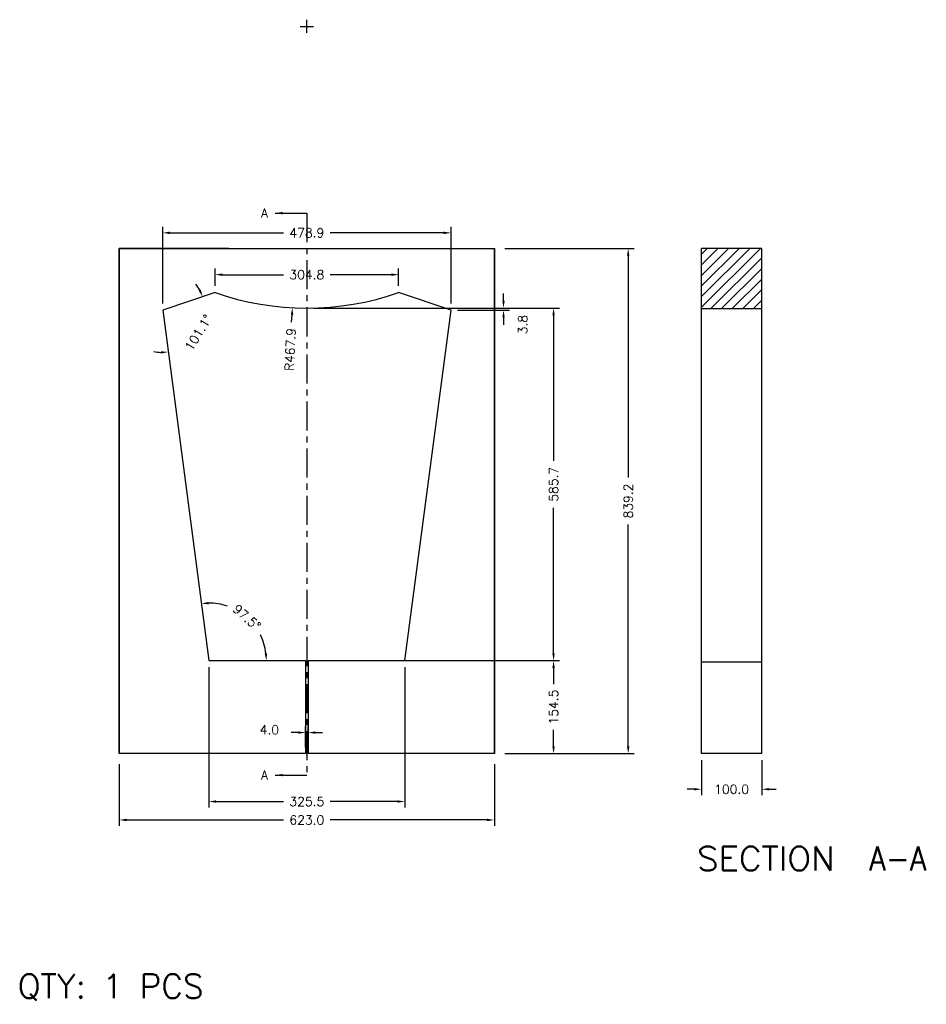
# Model space of a CAD drawing. Extents: x 128.7 to 143.8, y -87.8 to -71.5.
import ezdxf
from ezdxf.enums import TextEntityAlignment as Align

# ---------------------------------------------------------------- set-up
doc = ezdxf.new("R2010")
doc.units = 0
doc.header["$LTSCALE"] = 1.28622
doc.header["$MEASUREMENT"] = 0
doc.linetypes.add('CENTER', pattern=[0.6, 0.375, -0.075, 0.075, -0.075])
doc.layers.get('0').update_dxf_attribs({"linetype": 'CONTINUOUS'})
doc.layers.get('Defpoints').update_dxf_attribs({"linetype": 'CONTINUOUS'})
doc.styles.add('Roman', font='romans.shx', dxfattribs={"bigfont": 'hztxt.shx'})
doc.styles.get("Standard").update_dxf_attribs({"font": 'romans.shx'})
doc.dimstyles.get("Standard").update_dxf_attribs({"dimtxt": 0.15, "dimasz": 0.12, "dimexe": 0.1, "dimexo": 0.11, "dimgap": 0.09, "dimtad": 0, "dimdec": 1, "dimlfac": 100, "dimzin": 0, "dimdsep": 46, "dimtxsty": 'Standard', "dimcen": 0.11, "dimclrd": 5, "dimclre": 98, "dimclrt": 7, "dimadec": 1, "dimazin": 0, "dimtfac": 1, "dimtdec": 1, "dimtofl": 0, "dimtmove": 2, "dimatfit": 3, "dimfxl": 0, "dimtolj": 1, "dimtzin": 0, "dimarcsym": 0})

# ---------------------------------------------------------------- blocks, each defined once
blk = doc.blocks.new('*D7')
at = {"color": 98, "lineweight": -2}
for p, q in [((130.351, -83.846), (130.351, -84.875)), ((136.581, -83.846), (136.581, -84.875))]:
    blk.add_line(p, q, dxfattribs=at)
at = {"color": 5, "lineweight": -2}
for p, q in [((130.471, -84.775), (133.08, -84.775)), ((136.461, -84.775), (133.853, -84.775))]:
    blk.add_line(p, q, dxfattribs=at)
at = {"color": 5}
for points in [[(130.471, -84.755), (130.471, -84.795), (130.351, -84.775)], [(136.461, -84.755), (136.461, -84.795), (136.581, -84.775)]]:
    blk.add_solid(points, dxfattribs=at)
at = {"layer": 'Defpoints', "color": 0}
for p in [(130.351, -83.736), (136.581, -83.736), (136.581, -84.775)]:
    blk.add_point(p, dxfattribs=at)
at = {"color": 7, "insert": (133.466, -84.775), "char_height": 0.15, "attachment_point": 5}
blk.add_mtext('\\A1;623.0', dxfattribs=at)
blk = doc.blocks.new('*T0')
at = {"color": 2, "linetype": 'ByBlock', "width": 0.889412}
blk.add_text('SECTION  ', height=0.15625, dxfattribs=at).set_placement((6.3834, 2.4176), (7.5084, 2.4176), align=Align.FIT)
blk = doc.blocks.new('*T1')
at = {"color": 2, "linetype": 'ByBlock', "width": 0.82623}
blk.add_text('A-A', height=0.15625, dxfattribs=at).set_placement((7.5084, 2.4176), (7.8834, 2.4176), align=Align.FIT)
blk = doc.blocks.new('*D8')
at = {"color": 98, "lineweight": -2}
for p, q in [((140.022, -83.784), (140.022, -84.365)), ((141.022, -83.784), (141.022, -84.365))]:
    blk.add_line(p, q, dxfattribs=at)
at = {"color": 5, "lineweight": -2}
for p, q in [((139.902, -84.265), (139.782, -84.265)), ((141.142, -84.265), (141.262, -84.265))]:
    blk.add_line(p, q, dxfattribs=at)
at = {"color": 5}
for points in [[(139.902, -84.245), (139.902, -84.285), (140.022, -84.265)], [(141.142, -84.245), (141.142, -84.285), (141.022, -84.265)]]:
    blk.add_solid(points, dxfattribs=at)
at = {"layer": 'Defpoints', "color": 0}
for p in [(140.022, -83.674), (141.022, -83.674), (140.022, -84.265)]:
    blk.add_point(p, dxfattribs=at)
at = {"color": 7, "insert": (140.522, -84.265), "char_height": 0.15, "attachment_point": 5}
blk.add_mtext('\\A1;100.0', dxfattribs=at)
blk = doc.blocks.new('*D10')
at = {"color": 5, "lineweight": -2}
for start, end in [(28.4099, 38.241), (257.8466, 267.6777)]:
    blk.add_arc((131.072, -76.309), 0.7, start, end, dxfattribs=at)
at = {"color": 5}
for points in [[(131.706, -75.968), (131.669, -75.984), (131.735, -76.086)], [(131.042, -76.989), (131.044, -77.029), (131.163, -77.003)]]:
    blk.add_solid(points, dxfattribs=at)
at = {"layer": 'Defpoints', "color": 0}
for p in [(131.942, -76.016), (131.072, -76.309), (131.072, -76.309), (131.533, -76.836), (131.839, -82.129)]:
    blk.add_point(p, dxfattribs=at)
at = {"color": 7, "insert": (131.666, -76.68), "char_height": 0.15, "attachment_point": 5, "rotation": 58.0438}
blk.add_mtext('\\A1;101.1°', dxfattribs=at)
blk = doc.blocks.new('*D6')
at = {"color": 98, "lineweight": -2}
for p, q in [((136.754, -75.282), (138.904, -75.282)), ((136.754, -83.674), (138.904, -83.674))]:
    blk.add_line(p, q, dxfattribs=at)
at = {"color": 5, "lineweight": -2}
for p, q in [((138.804, -75.402), (138.804, -79.088)), ((138.804, -83.554), (138.804, -79.868))]:
    blk.add_line(p, q, dxfattribs=at)
at = {"color": 5}
for points in [[(138.784, -75.402), (138.824, -75.402), (138.804, -75.282)], [(138.784, -83.554), (138.824, -83.554), (138.804, -83.674)]]:
    blk.add_solid(points, dxfattribs=at)
at = {"layer": 'Defpoints', "color": 0}
for p in [(136.644, -75.282), (138.804, -75.282), (136.644, -83.674)]:
    blk.add_point(p, dxfattribs=at)
at = {"color": 7, "insert": (138.804, -79.478), "char_height": 0.15, "attachment_point": 5, "rotation": 90}
blk.add_mtext('\\A1;839.2', dxfattribs=at)
blk = doc.blocks.new('*D5')
at = {"color": 98, "lineweight": -2}
for p, q in [((133.576, -76.272), (137.664, -76.272)), ((135.146, -82.129), (137.664, -82.129))]:
    blk.add_line(p, q, dxfattribs=at)
at = {"color": 5, "lineweight": -2}
for p, q in [((137.564, -76.392), (137.564, -78.81)), ((137.564, -82.009), (137.564, -79.59))]:
    blk.add_line(p, q, dxfattribs=at)
at = {"color": 5}
for points in [[(137.544, -76.392), (137.584, -76.392), (137.564, -76.272)], [(137.544, -82.009), (137.584, -82.009), (137.564, -82.129)]]:
    blk.add_solid(points, dxfattribs=at)
at = {"layer": 'Defpoints', "color": 0}
for p in [(133.466, -76.272), (135.036, -82.129), (137.564, -82.129)]:
    blk.add_point(p, dxfattribs=at)
at = {"color": 7, "insert": (137.564, -79.2), "char_height": 0.15, "attachment_point": 5, "rotation": 90}
blk.add_mtext('\\A1;585.7', dxfattribs=at)
blk = doc.blocks.new('*D2')
at = {"color": 98, "lineweight": -2}
for p, q in [((131.072, -76.199), (131.072, -74.923)), ((135.861, -76.199), (135.861, -74.923))]:
    blk.add_line(p, q, dxfattribs=at)
at = {"color": 5, "lineweight": -2}
for p, q in [((131.192, -75.023), (133.08, -75.023)), ((135.741, -75.023), (133.853, -75.023))]:
    blk.add_line(p, q, dxfattribs=at)
at = {"color": 5}
for points in [[(131.192, -75.003), (131.192, -75.043), (131.072, -75.023)], [(135.741, -75.003), (135.741, -75.043), (135.861, -75.023)]]:
    blk.add_solid(points, dxfattribs=at)
at = {"layer": 'Defpoints', "color": 0}
for p in [(135.861, -75.023), (131.072, -76.309), (135.861, -76.309)]:
    blk.add_point(p, dxfattribs=at)
at = {"color": 7, "insert": (133.466, -75.023), "char_height": 0.15, "attachment_point": 5}
blk.add_mtext('\\A1;478.9', dxfattribs=at)
blk = doc.blocks.new('*D11')
at = {"color": 5, "lineweight": -2}
for start, end in [(70.9802, 90.3085), (7.2003, 26.5287)]:
    blk.add_arc((131.839, -82.129), 0.956, start, end, dxfattribs=at)
at = {"color": 5}
for points in [[(131.835, -81.193), (131.832, -81.153), (131.714, -81.181)], [(132.807, -82.008), (132.767, -82.01), (132.794, -82.129)]]:
    blk.add_solid(points, dxfattribs=at)
at = {"layer": 'Defpoints', "color": 0}
for p in [(131.072, -76.309), (132.645, -81.615), (131.839, -82.129), (131.839, -82.129), (133.446, -82.129)]:
    blk.add_point(p, dxfattribs=at)
at = {"color": 7, "insert": (132.469, -81.41), "char_height": 0.15, "attachment_point": 5, "rotation": 318.7544}
blk.add_mtext('\\A1;97.5°', dxfattribs=at)
blk = doc.blocks.new('*D3')
at = {"color": 98, "lineweight": -2}
for p, q in [((134.075, -82.129), (137.664, -82.129)), ((137.467, -83.674), (137.664, -83.674))]:
    blk.add_line(p, q, dxfattribs=at)
at = {"color": 5, "lineweight": -2}
for p, q in [((137.564, -82.249), (137.564, -82.522)), ((137.564, -83.554), (137.564, -83.28))]:
    blk.add_line(p, q, dxfattribs=at)
at = {"color": 5}
for points in [[(137.544, -82.249), (137.584, -82.249), (137.564, -82.129)], [(137.544, -83.554), (137.584, -83.554), (137.564, -83.674)]]:
    blk.add_solid(points, dxfattribs=at)
at = {"layer": 'Defpoints', "color": 0}
for p in [(133.965, -82.129), (137.357, -83.674), (137.564, -83.674)]:
    blk.add_point(p, dxfattribs=at)
at = {"color": 7, "insert": (137.564, -82.901), "char_height": 0.15, "attachment_point": 5, "rotation": 90}
blk.add_mtext('\\A1;154.5', dxfattribs=at)
blk = doc.blocks.new('*D9')
at = {"color": 98, "lineweight": -2}
for p, q in [((131.839, -82.239), (131.839, -84.569)), ((135.094, -82.239), (135.094, -84.569))]:
    blk.add_line(p, q, dxfattribs=at)
at = {"color": 5, "lineweight": -2}
for p, q in [((131.959, -84.469), (133.076, -84.469)), ((134.974, -84.469), (133.856, -84.469))]:
    blk.add_line(p, q, dxfattribs=at)
at = {"color": 5}
for points in [[(131.959, -84.449), (131.959, -84.489), (131.839, -84.469)], [(134.974, -84.449), (134.974, -84.489), (135.094, -84.469)]]:
    blk.add_solid(points, dxfattribs=at)
at = {"layer": 'Defpoints', "color": 0}
for p in [(131.839, -82.129), (135.094, -82.129), (131.839, -84.469)]:
    blk.add_point(p, dxfattribs=at)
at = {"color": 7, "insert": (133.466, -84.469), "char_height": 0.15, "attachment_point": 5}
blk.add_mtext('\\A1;325.5', dxfattribs=at)
blk = doc.blocks.new('*D12')
at = {"color": 98, "lineweight": -2}
for p, q in [((133.446, -83.564), (133.446, -83.224)), ((133.486, -83.564), (133.486, -83.224))]:
    blk.add_line(p, q, dxfattribs=at)
at = {"color": 5, "lineweight": -2}
for p, q in [((133.326, -83.324), (133.206, -83.324)), ((133.606, -83.324), (133.726, -83.324))]:
    blk.add_line(p, q, dxfattribs=at)
at = {"color": 5}
for points in [[(133.326, -83.304), (133.326, -83.344), (133.446, -83.324)], [(133.606, -83.304), (133.606, -83.344), (133.486, -83.324)]]:
    blk.add_solid(points, dxfattribs=at)
at = {"layer": 'Defpoints', "color": 0}
for p in [(133.486, -83.324), (133.446, -83.674), (133.486, -83.674)]:
    blk.add_point(p, dxfattribs=at)
at = {"color": 7, "insert": (132.844, -83.278), "char_height": 0.15, "attachment_point": 5}
blk.add_mtext('\\A1;4.0', dxfattribs=at)
blk = doc.blocks.new('*D4')
at = {"color": 98, "lineweight": -2}
for p, q in [((131.942, -75.906), (131.942, -75.618)), ((134.99, -75.906), (134.99, -75.618))]:
    blk.add_line(p, q, dxfattribs=at)
at = {"color": 5, "lineweight": -2}
for p, q in [((132.062, -75.718), (133.076, -75.718)), ((134.87, -75.718), (133.856, -75.718))]:
    blk.add_line(p, q, dxfattribs=at)
at = {"color": 5}
for points in [[(132.062, -75.698), (132.062, -75.738), (131.942, -75.718)], [(134.87, -75.698), (134.87, -75.738), (134.99, -75.718)]]:
    blk.add_solid(points, dxfattribs=at)
at = {"layer": 'Defpoints', "color": 0}
for p in [(134.99, -75.718), (131.942, -76.016), (134.99, -76.016)]:
    blk.add_point(p, dxfattribs=at)
at = {"color": 7, "insert": (133.466, -75.718), "char_height": 0.15, "attachment_point": 5}
blk.add_mtext('\\A1;304.8', dxfattribs=at)
blk = doc.blocks.new('*D13')
at = {"color": 5, "lineweight": -2}
for p, q in [((136.733, -76.152), (136.733, -76.032)), ((136.733, -76.429), (136.733, -76.549))]:
    blk.add_line(p, q, dxfattribs=at)
at = {"color": 98, "lineweight": -2}
for p, q in [((135.971, -76.309), (136.833, -76.309)), ((136.071, -76.272), (136.833, -76.272))]:
    blk.add_line(p, q, dxfattribs=at)
at = {"color": 5}
for points in [[(136.713, -76.152), (136.753, -76.152), (136.733, -76.272)], [(136.713, -76.429), (136.753, -76.429), (136.733, -76.309)]]:
    blk.add_solid(points, dxfattribs=at)
at = {"layer": 'Defpoints', "color": 0}
for p in [(135.861, -76.309), (135.961, -76.272), (136.733, -76.272)]:
    blk.add_point(p, dxfattribs=at)
at = {"color": 7, "insert": (137.053, -76.547), "char_height": 0.15, "attachment_point": 5, "rotation": 90}
blk.add_mtext('\\A1;3.8', dxfattribs=at)
blk = doc.blocks.new('*D14')
at = {"color": 98, "lineweight": -2}
for p, q in [((133.356, -71.593), (133.576, -71.593)), ((133.466, -71.703), (133.466, -71.483))]:
    blk.add_line(p, q, dxfattribs=at)
at = {"color": 5, "lineweight": -2}
blk.add_line((133.213, -76.505), (133.22, -76.385), dxfattribs=at)
at = {"color": 5}
blk.add_solid([(133.2, -76.384), (133.24, -76.386), (133.226, -76.265)], dxfattribs=at)
at = {"layer": 'Defpoints', "color": 0}
for p in [(133.466, -71.593), (133.226, -76.265)]:
    blk.add_point(p, dxfattribs=at)
at = {"color": 7, "insert": (133.19, -76.962), "char_height": 0.15, "attachment_point": 5, "rotation": 87.0539}
blk.add_mtext('\\A1;R467.9', dxfattribs=at)

msp = doc.modelspace()

# ---------------------------------------------------------------- hatches: boundary and pattern name
h = msp.add_hatch()
h.set_pattern_fill('ANSI31', color=2, style=0)
h.set_pattern_definition([(45, (53.4021, -159.52062), (-0.08838835, 0.08838835), [])])
h.paths.add_polyline_path([(141.022, -75.2816), (140.022, -75.2816), (140.022, -76.2816), (141.022, -76.2816)])

# ---------------------------------------------------------------- linework, layer by layer
at = {"color": 2, "linetype": 'CENTER'}
msp.add_line((133.4663, -74.6952), (133.4663, -84.0299), dxfattribs=at)
for p, q in [((130.3513, -75.2816), (130.3513, -83.6736)), ((132.1713, -75.2816), (130.3513, -75.2816)), ((134.7613, -75.2816), (136.5813, -75.2816)), ((136.5813, -83.6736), (136.5813, -75.2816)), ((141.022, -75.2816), (140.022, -75.2816)), ((140.022, -83.6736), (140.022, -75.2816)), ((141.022, -83.6736), (141.022, -75.2816)), ((131.9423, -76.0165), (131.0717, -76.3091)), ((135.8609, -76.3091), (134.9902, -76.0165)), ((131.0717, -76.3091), (131.8387, -82.1286)), ((135.0938, -82.1286), (135.8609, -76.3091)), ((140.022, -76.2816), (141.022, -76.2816)), ((131.8387, -82.1286), (133.4463, -82.1286)), ((133.4463, -82.1286), (133.4463, -83.6736)), ((133.4863, -82.1286), (133.4863, -83.6736)), ((133.4863, -82.1286), (135.0938, -82.1286)), ((140.022, -82.1486), (141.022, -82.1486)), ((132.1713, -83.6736), (130.3513, -83.6736)), ((141.022, -83.6736), (140.022, -83.6736))]:
    msp.add_line(p, q)
msp.add_lwpolyline([(133.4463, -83.6736), (130.3513, -83.6736), (130.3513, -75.2816), (136.5813, -75.2816), (136.5813, -83.6736), (133.4863, -83.6736)])
msp.add_arc((133.4663, -71.5926), 4.679, 250.99229, 289.00771)

# ---------------------------------------------------------------- block references
at = {"color": 2, "xscale": 2.540000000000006, "yscale": 2.540000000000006, "zscale": 2.54}
for name in ['*T0', '*T1']:
    msp.add_blockref(name, (123.7339, -91.755), dxfattribs=at)

# ---------------------------------------------------------------- texts
for p in [(132.7041, -74.7702), (132.7041, -84.1049)]:
    msp.add_text('A', height=0.15).set_placement(p)
at = {"insert": (128.6653, -87.3369), "char_height": 0.4, "width": 14.0926, "attachment_point": 1, "style": 'Roman'}
msp.add_mtext('{\\fRomanS|b0|i0|c134|p2;QTY: 1 PCS}', dxfattribs=at)

# ---------------------------------------------------------------- dimensions: what is measured, and where the dimension line sits
dim = msp.add_radius_dim(center=(133.4663, -71.5926), mpoint=(133.2258, -76.2654), dimstyle='Standard', override={"dimtmove": 1})
dim.commit()
dim.dimension.update_dxf_attribs({"geometry": '*D14', "text_midpoint": (133.1899, -76.9624)})
for base, p1, p2, picture, middle in [((135.8609, -75.0226), (131.0717, -76.3091), (135.8609, -76.3091), '*D2', (133.4663, -75.0226)), ((134.9902, -75.7175), (131.9423, -76.0165), (134.9902, -76.0165), '*D4', (133.4663, -75.7175)), ((131.8387, -84.4689), (135.0938, -82.1286), (131.8387, -82.1286), '*D9', (133.4663, -84.4689))]:
    dim = msp.add_linear_dim(base=base, p1=p1, p2=p2, dimstyle='Standard')
    dim.commit()
    dim.dimension.update_dxf_attribs({"geometry": picture, "text_midpoint": middle})
at = {"color": 2}
for base, p1, p2, angle, picture, middle in [((138.8045, -75.2816), (136.6438, -83.6736), (136.6438, -75.2816), 90, '*D6', (138.8045, -79.4776)), ((140.022, -84.2646), (141.022, -83.6736), (140.022, -83.6736), 180, '*D8', (140.522, -84.2646))]:
    dim = msp.add_linear_dim(base=base, p1=p1, p2=p2, angle=angle, dimstyle='Standard', dxfattribs=at)
    dim.commit()
    dim.dimension.update_dxf_attribs({"geometry": picture, "text_midpoint": middle})
for base, line1, line2, picture, middle in [((131.5329, -76.836), ((131.0717, -76.3091), (131.8387, -82.1286)), ((131.9423, -76.0165), (131.0717, -76.3091)), '*D10', (131.6658, -76.6797)), ((132.6446, -81.6152), ((131.8387, -82.1286), (133.4463, -82.1286)), ((131.0717, -76.3091), (131.8387, -82.1286)), '*D11', (132.4687, -81.4102))]:
    dim = msp.add_angular_dim_2l(base=base, line1=line1, line2=line2, dimstyle='Standard')
    dim.commit()
    dim.dimension.update_dxf_attribs({"geometry": picture, "text_midpoint": middle})
dim = msp.add_linear_dim(base=(136.73308, -76.27161), p1=(135.86087, -76.30914), p2=(135.96082, -76.27161), angle=90, dimstyle='Standard')
dim.commit()
dim.dimension.update_dxf_attribs({"geometry": '*D13', "text_midpoint": (137.05349, -76.54704), "dimtype": 160})
for base, p1, p2, picture, middle in [((137.5643, -82.1286), (133.4663, -76.2716), (135.0356, -82.1286), '*D5', (137.5643, -79.2001)), ((137.5643, -83.6736), (133.9651, -82.1286), (137.3574, -83.6736), '*D3', (137.5643, -82.9011))]:
    dim = msp.add_linear_dim(base=base, p1=p1, p2=p2, angle=90, dimstyle='Standard')
    dim.commit()
    dim.dimension.update_dxf_attribs({"geometry": picture, "text_midpoint": middle})
dim = msp.add_linear_dim(base=(133.4863, -83.3237), p1=(133.4463, -83.6736), p2=(133.4863, -83.6736), dimstyle='Standard')
dim.commit()
dim.dimension.update_dxf_attribs({"geometry": '*D12', "text_midpoint": (132.8437, -83.2776), "dimtype": 160})
dim = msp.add_linear_dim(base=(136.5813, -84.7748), p1=(130.3513, -83.7361), p2=(136.5813, -83.7361), dimstyle='Standard', dxfattribs=at)
dim.commit()
dim.dimension.update_dxf_attribs({"geometry": '*D7', "text_midpoint": (133.4663, -84.7748)})

# ---------------------------------------------------------------- leaders
for points in [[(132.9425, -74.6952), (133.4663, -74.6952)], [(132.9425, -84.0299), (133.4663, -84.0299)]]:
    msp.add_leader(points, dimstyle='Standard', override={"dimgap": 0.09, "dimtad": 0})

doc.saveas('drawing.dxf')
